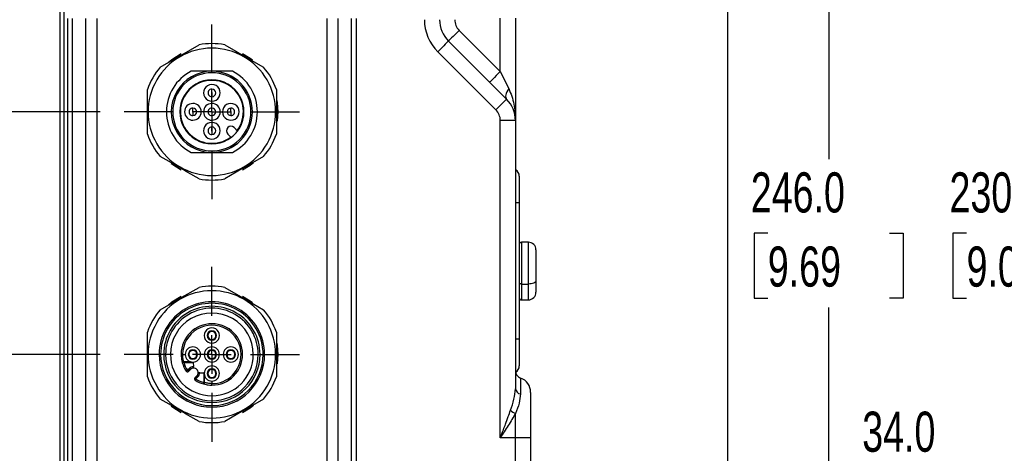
# Model space of a CAD drawing. Header units: millimetres. Extents: x 0 to 699, y 0 to 540.
# Tile 9 of 54: x 109 to 239, y 175 to 232. Entities that reach past the tile are written whole.
import ezdxf

# ---------------------------------------------------------------- set-up
doc = ezdxf.new("R2010")
doc.units = ezdxf.units.MM
doc.header["$LTSCALE"] = 2.5
doc.linetypes.add('CENTERX2', pattern=[20.32, 12.7, -2.54, 2.54, -2.54])
doc.layers.add('CENTER', color=40, linetype='CENTERX2')
doc.layers.add('DIMENSIONS', color=140, linetype='Continuous', lineweight=25)
doc.styles.add('SLDTEXTSTYLE0', font='TXT', dxfattribs={"width": 0.7})
doc.dimstyles.new('SLDDIMSTYLE0', dxfattribs={"dimtxt": 5.39502, "dimasz": 8.255, "dimexe": 0, "dimexo": 0.0625, "dimgap": 1.348755, "dimtad": 0, "dimtih": 1, "dimtoh": 1, "dimdec": 1, "dimrnd": 1e-09, "dimzin": 4, "dimdsep": 46, "dimtxsty": 'SLDTEXTSTYLE0', "dimsah": 1, "dimcen": 0.09, "dimadec": 0, "dimazin": 1, "dimtfac": 1, "dimtdec": 1, "dimtofl": 0, "dimtmove": 0, "dimatfit": 3, "dimfxl": 0, "dimfrac": 2, "dimtolj": 1, "dimtzin": 12, "dimarcsym": 0})
doc.dimstyles.new('SLDDIMSTYLE1', dxfattribs={"dimtxt": 5.39502, "dimasz": 8.255, "dimexe": 0, "dimexo": 0.0625, "dimgap": 1.348755, "dimtad": 0, "dimtih": 1, "dimtoh": 1, "dimdec": 1, "dimrnd": 1e-09, "dimzin": 12, "dimdsep": 46, "dimtxsty": 'SLDTEXTSTYLE0', "dimsah": 1, "dimcen": 0.09, "dimadec": 0, "dimazin": 3, "dimtfac": 1, "dimtdec": 1, "dimtofl": 0, "dimtmove": 0, "dimatfit": 3, "dimfxl": 0, "dimfrac": 2, "dimtolj": 1, "dimtzin": 12, "dimarcsym": 0})

# ---------------------------------------------------------------- blocks, each defined once
blk = doc.blocks.new('_D')
at = {"layer": 'DIMENSIONS'}
for p, q in [((322.27, 326.78), (207.45, 326.78)), ((215.39, 326.78), (215.39, 214.05)), ((207.37, 204.27), (205.56, 204.27)), ((205.56, 204.27), (205.56, 195.7)), ((223.41, 204.27), (225.22, 204.27)), ((225.22, 204.27), (225.22, 195.7)), ((205.56, 195.7), (207.37, 195.7)), ((225.22, 195.7), (223.41, 195.7)), ((215.39, 80.78), (215.39, 194.49)), ((307.5, 80.78), (207.45, 80.78))]:
    blk.add_line(p, q, dxfattribs=at)
for points in [[(215.39, 326.78), (214.12, 318.53), (216.66, 318.53)], [(215.39, 80.78), (216.66, 89.04), (214.12, 89.04)]]:
    blk.add_solid(points, dxfattribs=at)
at = {"layer": 'DIMENSIONS', "char_height": 5.292, "attachment_point": 1, "style": 'SLDTEXTSTYLE0'}
for s, insert in [('246.0', (205.13, 212.3)), ('9.69', (207.37, 202.52))]:
    blk.add_mtext(s, dxfattribs=dict(at, insert=insert))
blk = doc.blocks.new('_D_5')
at = {"layer": 'DIMENSIONS'}
for p, q in [((219.81, 172.71), (217.99, 172.71)), ((217.99, 172.71), (217.99, 164.13)), ((235.84, 172.71), (237.65, 172.71)), ((237.65, 172.71), (237.65, 164.13)), ((245.56, 172.71), (259.21, 172.71)), ((259.21, 172.71), (259.21, 159.78)), ((217.99, 164.13), (219.81, 164.13)), ((237.65, 164.13), (235.84, 164.13)), ((305.51, 159.78), (251.27, 159.78)), ((259.21, 125.78), (259.21, 159.78)), ((305.51, 125.78), (251.27, 125.78))]:
    blk.add_line(p, q, dxfattribs=at)
for points in [[(259.21, 159.78), (257.94, 151.53), (260.48, 151.53)], [(259.21, 125.78), (260.48, 134.04), (257.94, 134.04)]]:
    blk.add_solid(points, dxfattribs=at)
at = {"layer": 'DIMENSIONS', "char_height": 5.292, "attachment_point": 1, "style": 'SLDTEXTSTYLE0'}
for s, insert in [('34.0', (219.81, 180.74)), ('1.34', (219.81, 170.95))]:
    blk.add_mtext(s, dxfattribs=dict(at, insert=insert))
blk = doc.blocks.new('_D_6')
at = {"layer": 'DIMENSIONS'}
for p, q in [((293.5, 325.28), (233.64, 325.28)), ((241.57, 325.28), (241.57, 214.05)), ((233.56, 204.27), (231.75, 204.27)), ((231.75, 204.27), (231.75, 195.7)), ((249.59, 204.27), (251.4, 204.27)), ((251.4, 204.27), (251.4, 195.7)), ((231.75, 195.7), (233.56, 195.7)), ((251.4, 195.7), (249.59, 195.7)), ((241.57, 95.28), (241.57, 194.49)), ((298.5, 95.28), (233.64, 95.28))]:
    blk.add_line(p, q, dxfattribs=at)
for points in [[(241.57, 325.28), (240.3, 317.03), (242.84, 317.03)], [(241.57, 95.28), (242.84, 103.54), (240.3, 103.54)]]:
    blk.add_solid(points, dxfattribs=at)
at = {"layer": 'DIMENSIONS', "char_height": 5.292, "attachment_point": 1, "style": 'SLDTEXTSTYLE0'}
for s, insert in [('230.0', (231.31, 212.3)), ('9.06', (233.56, 202.52))]:
    blk.add_mtext(s, dxfattribs=dict(at, insert=insert))
blk = doc.blocks.new('_D_8')
at = {"layer": 'DIMENSIONS'}
for p, q in [((114.12, 326.46), (114.12, 364.1)), ((202.12, 128.96), (202.12, 364.1)), ((114.12, 356.17), (141.84, 356.17)), ((149.15, 356.17), (147.33, 356.17)), ((147.33, 356.17), (147.33, 347.59)), ((165.18, 356.17), (166.99, 356.17)), ((166.99, 356.17), (166.99, 347.59)), ((202.12, 356.17), (172.49, 356.17)), ((147.33, 347.59), (149.15, 347.59)), ((166.99, 347.59), (165.18, 347.59))]:
    blk.add_line(p, q, dxfattribs=at)
for points in [[(114.12, 356.17), (122.38, 354.9), (122.38, 357.44)], [(202.12, 356.17), (193.87, 357.44), (193.87, 354.9)]]:
    blk.add_solid(points, dxfattribs=at)
at = {"layer": 'DIMENSIONS', "char_height": 5.292, "attachment_point": 1, "style": 'SLDTEXTSTYLE0'}
for s, insert in [('88.0', (149.15, 364.2)), ('3.46', (149.15, 354.41))]:
    blk.add_mtext(s, dxfattribs=dict(at, insert=insert))
blk = doc.blocks.new('_D_9')
at = {"layer": 'DIMENSIONS'}
for p, q in [((57.05, 267.36), (57.05, 384.31)), ((202.12, 128.96), (202.12, 384.31)), ((82.22, 372.84), (85.75, 379.9)), ((85.75, 379.9), (87.52, 376.37)), ((57.05, 376.37), (80.46, 376.37)), ((80.46, 376.37), (82.22, 372.84)), ((87.52, 376.37), (110.15, 376.37)), ((117.46, 376.37), (115.65, 376.37)), ((115.65, 376.37), (115.65, 367.79)), ((133.5, 376.37), (135.31, 376.37)), ((135.31, 376.37), (135.31, 367.79)), ((202.12, 376.37), (140.81, 376.37)), ((115.65, 367.79), (117.46, 367.79)), ((135.31, 367.79), (133.5, 367.79))]:
    blk.add_line(p, q, dxfattribs=at)
for points in [[(57.05, 376.37), (65.31, 375.1), (65.31, 377.64)], [(202.12, 376.37), (193.87, 377.64), (193.87, 375.1)]]:
    blk.add_solid(points, dxfattribs=at)
at = {"layer": 'DIMENSIONS', "char_height": 5.292, "attachment_point": 1, "style": 'SLDTEXTSTYLE0'}
for s, insert in [('187.6', (115.22, 384.4)), ('7.39', (117.46, 374.62))]:
    blk.add_mtext(s, dxfattribs=dict(at, insert=insert))
blk = doc.blocks.new('_D_14')
at = {"layer": 'DIMENSIONS'}
for p, q in [((119.41, 188.28), (46, 188.28)), ((53.94, 188.28), (53.94, 159.91)), ((45.92, 150.12), (44.11, 150.12)), ((44.11, 150.12), (44.11, 141.55)), ((61.95, 150.12), (63.76, 150.12)), ((63.76, 150.12), (63.76, 141.55)), ((44.11, 141.55), (45.92, 141.55)), ((63.76, 141.55), (61.95, 141.55)), ((53.94, 95.28), (53.94, 140.34)), ((111.45, 95.28), (46, 95.28))]:
    blk.add_line(p, q, dxfattribs=at)
for points in [[(53.94, 188.28), (52.67, 180.03), (55.21, 180.03)], [(53.94, 95.28), (55.21, 103.54), (52.67, 103.54)]]:
    blk.add_solid(points, dxfattribs=at)
at = {"layer": 'DIMENSIONS', "char_height": 5.292, "attachment_point": 1, "style": 'SLDTEXTSTYLE0'}
for s, insert in [('93.0', (45.92, 158.15)), ('3.66', (45.92, 148.37))]:
    blk.add_mtext(s, dxfattribs=dict(at, insert=insert))
blk = doc.blocks.new('_D_15')
at = {"layer": 'DIMENSIONS'}
for p, q in [((119.41, 220.28), (22.99, 220.28)), ((30.93, 220.28), (30.93, 175.62)), ((22.92, 165.84), (21.1, 165.84)), ((21.1, 165.84), (21.1, 157.27)), ((38.95, 165.84), (40.76, 165.84)), ((40.76, 165.84), (40.76, 157.27)), ((21.1, 157.27), (22.92, 157.27)), ((40.76, 157.27), (38.95, 157.27)), ((30.93, 95.28), (30.93, 156.06)), ((111.45, 95.28), (22.99, 95.28))]:
    blk.add_line(p, q, dxfattribs=at)
for points in [[(30.93, 220.28), (29.66, 212.03), (32.2, 212.03)], [(30.93, 95.28), (32.2, 103.54), (29.66, 103.54)]]:
    blk.add_solid(points, dxfattribs=at)
at = {"layer": 'DIMENSIONS', "char_height": 5.292, "attachment_point": 1, "style": 'SLDTEXTSTYLE0'}
for s, insert in [('125.0', (20.67, 173.87)), ('4.92', (22.92, 164.09))]:
    blk.add_mtext(s, dxfattribs=dict(at, insert=insert))
blk = doc.blocks.new('SW_CENTERMARKSYMBOL_8')
at = {"layer": 'CENTER', "color": 0}
for p, q in [((0, 5.08), (0, 11.54)), ((0, 0), (0, 2.54)), ((-5.08, 0), (-11.54, 0)), ((0, 0), (-2.54, 0)), ((0, 0), (0, -2.54)), ((0, 0), (2.54, 0)), ((5.08, 0), (11.54, 0)), ((0, -5.08), (0, -11.54))]:
    blk.add_line(p, q, dxfattribs=at)
blk = doc.blocks.new('SW_CENTERMARKSYMBOL_9')
at = {"layer": 'CENTER', "color": 0}
for p, q in [((0, 5.08), (0, 11.54)), ((0, 0), (0, 2.54)), ((-5.08, 0), (-11.54, 0)), ((0, 0), (-2.54, 0)), ((0, 0), (0, -2.54)), ((0, 0), (2.54, 0)), ((5.08, 0), (11.54, 0)), ((0, -5.08), (0, -11.54))]:
    blk.add_line(p, q, dxfattribs=at)

msp = doc.modelspace()

# ---------------------------------------------------------------- linework, layer by layer
for p, q in [((114.124041, 100.28454), (114.124041, 293.784537)), ((114.624041, 293.784537), (114.624041, 100.28454)), ((115.124041, 111.984537), (115.124041, 232.584539)), ((115.709828, 232.584539), (115.709828, 111.984537)), ((117.538254, 111.984537), (117.538254, 232.584539)), ((118.952468, 232.584539), (118.952468, 111.984537)), ((149.295614, 111.984537), (149.295614, 232.584539)), ((150.709828, 232.584539), (150.709828, 111.984537)), ((152.538256, 111.984537), (152.538256, 232.584539)), ((153.124039, 232.584539), (153.124039, 111.984537)), ((172.124041, 225.612965), (172.124041, 232.627685)), ((174.124045, 232.627685), (174.124045, 219.127685)), ((166.709827, 231.027179), (172.124041, 225.612965)), ((134.124042, 228.684538), (134.124042, 229.284539)), ((165.295613, 229.612966), (172.952471, 221.956111)), ((171.538254, 220.541898), (163.8814, 228.198753)), ((134.124042, 225.634539), (131.407886, 225.634539)), ((136.840196, 225.634539), (134.124042, 225.634539)), ((172.124041, 225.612965), (173.245361, 223.370325)), ((125.624041, 217.326499), (125.624041, 223.242579)), ((131.189692, 223.218888), (131.135245, 223.273335)), ((134.124185, 222.834394), (134.124185, 223.284394)), ((142.624041, 223.242579), (142.624041, 217.326499)), ((134.124185, 222.734394), (134.124185, 222.284394)), ((131.624186, 220.334395), (131.624186, 220.784395)), ((134.124042, 220.334538), (134.124042, 220.784538)), ((136.624185, 220.334395), (136.624185, 220.784395)), ((131.624186, 220.234395), (131.624186, 219.784395)), ((134.124042, 220.234538), (134.124042, 219.784538)), ((136.624185, 220.234395), (136.624185, 219.784395)), ((142.82404, 220.284538), (142.524043, 220.284538)), ((134.124185, 217.834395), (134.124185, 218.284395)), ((137.058678, 218.19843), (137.504035, 217.753073)), ((172.124041, 177.28454), (172.124041, 219.127685)), ((174.124045, 219.127685), (172.124041, 219.127685)), ((174.124045, 219.127685), (174.124045, 183.760735)), ((134.124185, 217.734395), (134.124185, 217.284395)), ((136.655507, 216.904545), (136.21015, 217.349902)), ((137.110067, 217.298513), (137.113125, 217.295454)), ((131.407886, 214.934539), (134.124042, 214.934539)), ((134.124042, 214.934539), (136.840196, 214.934539)), ((134.124042, 211.884539), (134.124042, 211.284539)), ((174.624038, 211.784539), (174.624038, 208.284539)), ((174.624038, 208.284539), (174.124045, 208.284539)), ((174.624038, 208.284539), (174.624038, 190.284538)), ((175.824044, 203.084539), (174.924043, 203.084539)), ((174.924043, 203.084539), (174.924043, 197.571281)), ((175.824044, 197.571281), (175.824044, 203.084539)), ((176.824038, 202.084538), (176.824038, 198.022138)), ((134.124042, 196.684538), (134.124042, 197.284538)), ((174.924043, 197.571281), (175.824044, 197.571281)), ((174.924043, 197.571281), (174.924043, 195.484538)), ((175.824044, 195.484538), (175.824044, 197.571281)), ((176.824038, 198.022138), (176.824038, 196.484539)), ((174.924043, 195.484538), (175.824044, 195.484538)), ((125.624041, 185.326499), (125.624041, 191.242578)), ((133.588755, 190.773965), (133.518064, 190.773965)), ((134.659325, 190.773965), (134.730016, 190.773965)), ((142.624041, 191.242578), (142.624041, 185.326499)), ((174.624038, 190.284538), (174.124045, 190.284538)), ((174.624038, 190.284538), (174.624038, 186.784538)), ((127.174042, 188.284538), (127.374041, 188.284538)), ((127.774041, 188.284538), (127.374041, 188.284538)), ((130.274042, 188.284538), (130.07404, 188.284538)), ((130.274042, 188.284532), (130.275079, 188.284538)), ((130.275079, 188.284538), (130.624096, 188.284538)), ((131.088755, 188.273965), (131.018064, 188.273965)), ((132.159326, 188.273965), (132.230017, 188.273965)), ((133.588755, 188.273965), (133.518064, 188.273965)), ((134.659325, 188.273965), (134.730016, 188.273965)), ((136.088754, 188.273965), (136.018063, 188.273965)), ((137.159325, 188.273965), (137.230016, 188.273965)), ((137.974042, 188.284538), (138.174042, 188.284538)), ((140.474041, 188.284538), (140.874041, 188.284538)), ((141.07404, 188.284538), (140.874041, 188.284538)), ((142.82404, 188.284538), (142.524043, 188.284538)), ((130.4192, 187.237325), (130.245104, 187.237325)), ((130.4192, 187.326767), (130.4192, 187.283277)), ((131.30339, 187.326767), (130.4192, 187.326767)), ((130.4192, 187.283277), (130.4192, 187.237325)), ((130.4192, 187.283277), (131.487904, 187.283277)), ((130.4192, 187.237325), (131.676025, 187.237325)), ((131.676025, 187.237325), (131.694037, 186.679958)), ((131.154192, 186.44606), (130.895415, 186.187283)), ((131.254192, 186.346061), (130.995415, 186.087283)), ((131.036836, 186.045862), (131.295613, 186.304639)), ((132.519461, 185.854535), (133.076827, 185.836523)), ((133.076827, 185.836523), (133.076827, 184.579697)), ((133.122779, 185.835036), (133.122779, 185.774072)), ((133.122779, 185.774072), (133.122779, 184.579697)), ((133.588755, 185.773966), (133.518064, 185.773966)), ((134.659325, 185.773966), (134.730016, 185.773966)), ((132.144141, 185.456111), (131.885364, 185.197334)), ((131.926786, 185.155912), (132.185563, 185.41469)), ((132.026785, 185.055912), (132.285563, 185.31469)), ((133.076827, 184.579697), (133.122779, 184.579697)), ((133.122779, 184.579697), (133.16627, 184.579697)), ((133.16627, 184.579697), (133.16627, 185.486431)), ((134.124034, 184.434538), (134.124042, 184.435577)), ((134.124042, 184.773966), (134.124042, 184.435577)), ((174.790708, 185.170156), (174.790708, 183.069128)), ((176.124041, 183.284539), (176.124041, 177.28454)), ((174.124045, 177.28454), (174.124045, 180.510015)), ((134.124042, 179.884539), (134.124042, 179.28454)), ((174.124045, 177.28454), (172.124041, 177.28454)), ((174.124045, 105.784536), (174.124045, 177.28454)), ((176.124041, 177.28454), (174.124045, 177.28454)), ((176.124041, 177.28454), (176.124041, 105.784536))]:
    msp.add_line(p, q)
at = {"flags": 128}
for points in [[(166.709827, 231.027179), (166.433928, 230.751281), (166.168631, 230.485984), (165.924133, 230.241484), (165.709828, 230.027179), (165.533954, 229.851304), (165.403263, 229.720616), (165.322789, 229.64014), (165.295613, 229.612966)], [(127.312304, 226.166735), (128.77299, 227.010063), (130.172789, 227.818237), (132.435779, 229.124774)], [(135.812302, 229.124774), (137.272991, 228.281447), (138.672789, 227.473273), (140.93578, 226.166735)], [(165.295613, 229.612966), (165.268441, 229.585792), (165.187964, 229.505314), (165.057277, 229.374628), (164.881402, 229.198753), (164.667094, 228.984448), (164.422595, 228.739948), (164.157299, 228.474651), (163.8814, 228.198753)], [(128.358133, 226.799467), (128.849569, 227.20335), (130.07435, 227.984539)], [(138.173732, 227.984539), (139.179089, 227.365251), (139.496382, 227.127633)], [(172.124041, 225.612965), (171.848138, 225.337067), (171.582845, 225.07177), (171.338347, 224.827271), (171.124039, 224.612966), (170.948168, 224.437091), (170.817477, 224.306403), (170.737, 224.225926), (170.709827, 224.198752)], [(173.245361, 223.370325), (173.104165, 223.147143), (172.989612, 222.928669), (172.904116, 222.719516), (172.849481, 222.524096), (172.826869, 222.346534), (172.836748, 222.190576), (172.878911, 222.059513), (172.952471, 221.956111)], [(172.952471, 221.956111), (172.925291, 221.928938), (172.844817, 221.848461), (172.714127, 221.717774), (172.538256, 221.541898), (172.323947, 221.327593), (172.079449, 221.083094), (171.814156, 220.817798), (171.538254, 220.541898)], [(142.693744, 221.784609), (142.743913, 221.462605), (142.82404, 220.284538)], [(142.82404, 220.284538), (142.743913, 219.106472), (142.735825, 219.048746)], [(132.435779, 211.444303), (130.975091, 212.287631), (129.575293, 213.095805), (127.312304, 214.402343)], [(140.93578, 214.402343), (139.475092, 213.559014), (138.075293, 212.75084), (135.812302, 211.444303)], [(130.07435, 212.584539), (128.849569, 213.365728), (128.7517, 213.441444)], [(139.617005, 213.537884), (139.179089, 213.203827), (138.173732, 212.584539)], [(174.924043, 197.571281), (174.865512, 197.57388), (174.809237, 197.581577), (174.757366, 197.594076), (174.71191, 197.610897), (174.674598, 197.631393), (174.646874, 197.654778), (174.629805, 197.680151), (174.624038, 197.706538)], [(176.824038, 198.022138), (176.804823, 197.93418), (176.747923, 197.849602), (176.655514, 197.771655), (176.531149, 197.703334), (176.379611, 197.647264), (176.206728, 197.605601), (176.01913, 197.579944), (175.824044, 197.571281)], [(127.312304, 194.166734), (128.77299, 195.010063), (130.172789, 195.818237), (132.435779, 197.124775)], [(128.358133, 194.799467), (128.849569, 195.203349), (130.07435, 195.984539)], [(135.812302, 197.124775), (137.272991, 196.281446), (138.672789, 195.473272), (140.93578, 194.166734)], [(138.173732, 195.984539), (139.179089, 195.365251), (139.496382, 195.127633)], [(142.693744, 189.78461), (142.743913, 189.462605), (142.82404, 188.284538)], [(142.82404, 188.284538), (142.743913, 187.106472), (142.735825, 187.048745)], [(130.4192, 187.237325), (130.381654, 187.226712), (130.345549, 187.216506), (130.312276, 187.207102), (130.283111, 187.198858), (130.259176, 187.192093), (130.241392, 187.187065), (130.230439, 187.18397), (130.226742, 187.182925)], [(131.676025, 187.237325), (131.675336, 187.258656), (131.6748, 187.275254)], [(130.895415, 186.187283), (130.862696, 186.166028), (130.831232, 186.145591), (130.802234, 186.126756), (130.776818, 186.110246), (130.75596, 186.096697), (130.740461, 186.086629), (130.730917, 186.080429), (130.727695, 186.078335)], [(130.995415, 186.087283), (130.985133, 186.097567), (130.973985, 186.108715), (130.962081, 186.120619), (130.949536, 186.133164), (130.936467, 186.146232), (130.923006, 186.159694), (130.909277, 186.173423), (130.895415, 186.187283)], [(131.036836, 186.045862), (131.036156, 186.046543), (131.03412, 186.048579), (131.030747, 186.051953), (131.026072, 186.056628), (131.020137, 186.062562), (131.013004, 186.069696), (131.004735, 186.077964), (130.995415, 186.087283)], [(131.254192, 186.346061), (131.24391, 186.356344), (131.232762, 186.367492), (131.220858, 186.379396), (131.208313, 186.391941), (131.195245, 186.405008), (131.181783, 186.418471), (131.168054, 186.432199), (131.154192, 186.44606)], [(131.295613, 186.304639), (131.294934, 186.305321), (131.292896, 186.307357), (131.289524, 186.31073), (131.284849, 186.315405), (131.278915, 186.321338), (131.271781, 186.328473), (131.263513, 186.336742), (131.254192, 186.346061)], [(131.700497, 186.480063), (131.700374, 186.483904), (131.700005, 186.495279), (131.699409, 186.513751), (131.698606, 186.538611), (131.697626, 186.568902), (131.696509, 186.603461), (131.695298, 186.64096), (131.694037, 186.679958)], [(132.519461, 185.854535), (132.480462, 185.855796), (132.442964, 185.857006), (132.408404, 185.858124), (132.378114, 185.859104), (132.353253, 185.859906), (132.334781, 185.860502), (132.323406, 185.860871), (132.319565, 185.860994)], [(133.122779, 185.835036), (133.09719, 185.835863), (133.076827, 185.836523)], [(131.926786, 185.155912), (131.917467, 185.165233), (131.909199, 185.173501), (131.902065, 185.180635), (131.89613, 185.18657), (131.891455, 185.191245), (131.888082, 185.194616), (131.886046, 185.196654), (131.885364, 185.197334)], [(131.917837, 184.888192), (131.919931, 184.891415), (131.926132, 184.900959), (131.936199, 184.916458), (131.949748, 184.937316), (131.966259, 184.962732), (131.985094, 184.991729), (132.005531, 185.023193), (132.026785, 185.055912)], [(132.026785, 185.055912), (132.012925, 185.069774), (131.999196, 185.083504), (131.985735, 185.096965), (131.972666, 185.110033), (131.960121, 185.122578), (131.948217, 185.134483), (131.937069, 185.14563), (131.926786, 185.155912)], [(132.185563, 185.41469), (132.176244, 185.42401), (132.167976, 185.432278), (132.16084, 185.439412), (132.154907, 185.445347), (132.150232, 185.450022), (132.146859, 185.453393), (132.144823, 185.455431), (132.144141, 185.456111)], [(132.285563, 185.31469), (132.271701, 185.328552), (132.257973, 185.342279), (132.24451, 185.355742), (132.231444, 185.368809), (132.218899, 185.381356), (132.206994, 185.39326), (132.195847, 185.404408), (132.185563, 185.41469)], [(133.022427, 184.38724), (133.023472, 184.390937), (133.026568, 184.401889), (133.031595, 184.419674), (133.03836, 184.443609), (133.046604, 184.472774), (133.056009, 184.506047), (133.066214, 184.542152), (133.076827, 184.579697)], [(132.435779, 179.444303), (130.975091, 180.28763), (129.575293, 181.095806), (127.312304, 182.402343)], [(140.93578, 182.402343), (139.475092, 181.559014), (138.075293, 180.75084), (135.812302, 179.444303)], [(130.07435, 180.584538), (128.849569, 181.365727), (128.7517, 181.441444)], [(139.617005, 181.537884), (139.179089, 181.203826), (138.173732, 180.584538)]]:
    msp.add_lwpolyline(points, dxfattribs=at)
for centre, radius, start, end in [((168.124021, 232.441382), 5.999978, 179.99990065, 225.00005891), ((168.124047, 232.441397), 4.000008, 180.00006723, 224.99997821), ((168.124043, 232.441395), 2.000004, 180.00006723, 224.99997821), ((134.124041, 220.284538), 8.4, 89.99999365, 270.00000635), ((134.124037, 220.284617), 8.999922, 89.99997023, 100.81192878), ((134.124045, 220.284617), 8.999922, 79.18807122, 90.00001791), ((134.124043, 220.284538), 8.4, 269.99999365, 90.00000635), ((134.124036, 220.284543), 8.999993, 139.18812762, 160.81187305), ((134.12401, 220.284526), 9.000033, 19.18815087, 40.81179372), ((134.124039, 220.284539), 5.999999, 116.91654701, 243.08345299), ((134.124042, 220.284539), 5.35, 89.99999673, 270.00000327), ((134.124041, 220.284539), 5.150001, 315.00000366, 135.00000366), ((134.124186, 220.284395), 4.227, 314.99999238, 135.00000316), ((134.124185, 220.284394), 4.15, 323.31286286, 134.99998808), ((134.12404, 220.284539), 5.35, 270.0000172, 89.9999828), ((134.124039, 220.284539), 6, 296.91657684, 63.08342316), ((134.124041, 220.284539), 5.150001, 135.00000366, 315.00000366), ((134.124185, 220.284395), 4.227, 134.99999738, 314.99999815), ((134.124185, 220.284395), 4.15, 134.99999967, 306.6871312), ((134.124185, 222.784395), 1.1, 90.42570239, 270.42575054), ((134.124184, 222.784394), 0.5, 89.99989328, 270.00010672), ((134.124186, 222.784395), 1.1, 270.42570239, 90.42575054), ((134.124184, 222.784394), 0.5, 270.00010672, 89.99989328), ((134.124184, 222.784394), 0.05, 89.99893279, 270.00106721), ((134.124184, 222.784394), 0.05, 270.00106723, 89.99893277), ((170.124037, 219.12768), 4.000008, 0.00006723, 44.99997821), ((131.624185, 220.284394), 1.1, 90.42570203, 270.42565389), ((131.624185, 220.284395), 0.5, 89.99989328, 270.00010672), ((131.624184, 220.284394), 1.1, 270.42570203, 90.42565389), ((131.624185, 220.284395), 0.5, 270.00010672, 89.99989328), ((134.124041, 220.284335), 1.1, 90.42570203, 270.42565389), ((134.124041, 220.284538), 0.5, 89.99989328, 270.00010672), ((134.124041, 220.284335), 1.1, 270.42570203, 90.42565389), ((134.124041, 220.284538), 0.5, 270.00010672, 89.99989328), ((136.624184, 220.284394), 1.1, 90.42570239, 270.42575054), ((136.624186, 220.284395), 0.5, 90.00010672, 269.99989328), ((136.624185, 220.284394), 1.1, 270.42570239, 90.42575054), ((136.624186, 220.284395), 0.5, 269.99989328, 90.00010672), ((170.124079, 219.1277), 1.999962, 359.99957155, 45.0004739), ((131.624185, 220.284395), 0.05, 89.99893279, 270.00106721), ((131.624185, 220.284395), 0.05, 270.00106723, 89.99893277), ((134.124041, 220.284538), 0.05, 89.99893279, 270.00106721), ((134.124041, 220.284538), 0.05, 270.00106723, 89.99893277), ((136.624186, 220.284395), 0.05, 90.00106723, 269.99893277), ((136.624186, 220.284395), 0.05, 269.99893279, 90.00106721), ((134.124185, 217.784395), 1.1, 90.42570239, 270.42575054), ((134.124184, 217.784395), 0.5, 89.9998666, 270.0001334), ((134.124186, 217.784395), 1.1, 270.42570257, 90.42575036), ((134.124185, 217.784395), 0.5, 270.00008004, 89.99991996), ((136.634414, 217.774166), 0.6, 45, 225), ((134.124028, 220.284531), 8.999985, 199.18812179, 220.81188545), ((134.124185, 217.784395), 0.05, 89.99919959, 270.00080041), ((134.124184, 217.784395), 0.05, 270.00133403, 89.99866597), ((134.12421, 220.284368), 4.222638, 306.83113817, 315.00001923), ((134.124212, 220.284369), 4.222638, 314.99998971, 323.16886183), ((134.124018, 220.284548), 9.000024, 319.18819322, 340.81185429), ((173.624056, 211.784553), 0.999982, 359.99920017, 60.00016482), ((134.124039, 220.284506), 8.999967, 259.18811603, 270.0000202), ((134.124043, 220.284506), 8.999967, 269.99999166, 280.81188397), ((174.924045, 202.784532), 0.300007, 90.00039061, 179.99863112), ((175.824044, 202.084545), 0.999994, 359.99963553, 90.00004431), ((134.124042, 188.284513), 9.000025, 90.00000114, 100.81183522), ((134.12404, 188.284513), 9.000025, 79.18816478, 89.99998701), ((134.124041, 188.284539), 8.4, 89.99999365, 270.00000635), ((134.124043, 188.284539), 8.4, 269.99999365, 90.00000635), ((175.824044, 196.484533), 0.999995, 270.00000124, 0.00031893), ((134.124041, 188.284539), 6.949999, 359.99998678, 180.00001322), ((134.124041, 188.284539), 6.75, 359.99998667, 180.00001333), ((134.124041, 188.284539), 6.35, 359.9999916, 180.0000084), ((174.924046, 195.784546), 0.300008, 180.00143177, 269.99945757), ((134.123997, 188.284562), 8.99995, 139.18807016, 160.8119147), ((134.124041, 188.284539), 6.1, 359.99999125, 180.00000875), ((134.124042, 188.284539), 5.4585, 359.99998893, 180.00001107), ((134.124048, 188.284546), 8.99999, 19.18810922, 40.81185117), ((134.124042, 188.284537), 4.050002, 90.0000066, 179.9999934), ((134.124042, 188.28454), 3.85, 359.99997228, 180.00011088), ((134.12404, 188.284537), 4.050002, 0.0000066, 89.99996705), ((134.124039, 190.773966), 0.999999, 89.99994664, 270.00005336), ((134.12404, 190.773965), 0.605976, 0, 180), ((134.12404, 190.773965), 0.605976, 180, 0), ((134.124041, 190.773964), 0.535286, 90.00009507, 179.99990493), ((134.124041, 190.773968), 0.535286, 180.00029445, 269.99990493), ((134.124041, 190.773966), 0.999999, 269.99994664, 90.00005336), ((134.124042, 190.773967), 0.535283, 359.99975472, 90.00024528), ((134.124042, 190.773964), 0.535283, 269.99975472, 0.0000459), ((134.124041, 188.284539), 6.949999, 180.00000981, 359.99999019), ((134.124041, 188.284539), 6.75, 180.00001039, 359.99998961), ((134.124041, 188.284539), 6.35, 180.0000084, 359.9999916), ((134.124041, 188.284539), 6.1, 180.00000875, 359.99999125), ((134.124042, 188.284538), 5.4585, 180.00000643, 359.99999357), ((134.11115, 188.284537), 4.037109, 179.99998357, 180.70484255), ((134.123964, 188.284526), 4.049923, 180.70246392, 186.67044936), ((131.624041, 188.273965), 1, 90, 270), ((131.624041, 188.273965), 0.605976, 0, 180), ((131.624041, 188.273965), 0.605976, 180, 0), ((131.624038, 188.273968), 0.535283, 89.99975472, 180.00024528), ((131.624041, 188.273966), 0.535286, 180.00009507, 269.99990493), ((131.624041, 188.273965), 1, 270, 90), ((131.62404, 188.273964), 0.535286, 0.00009507, 89.99990493), ((131.624037, 188.273969), 0.535289, 270.00043543, 359.99956457), ((134.12404, 188.273965), 1, 90, 270), ((134.12404, 188.273965), 0.605976, 0, 180), ((134.12404, 188.273965), 0.605976, 180, 0), ((134.124041, 188.273964), 0.535286, 90.00009507, 179.99990493), ((134.124044, 188.273969), 0.535289, 180.00043543, 269.99956457), ((134.124039, 188.284541), 3.850003, 269.9999348, 359.99995432), ((134.12404, 188.273965), 1, 270, 90), ((134.124042, 188.273968), 0.535283, 359.99975472, 90.00024528), ((134.124039, 188.273966), 0.535286, 270.00009507, 359.99990493), ((134.12404, 188.28454), 4.050002, 270.00003295, 359.99996705), ((136.62404, 188.273965), 1, 90, 270), ((136.62404, 188.273965), 0.605976, 0, 180), ((136.62404, 188.273965), 0.605976, 180, 0), ((136.62404, 188.273964), 0.535286, 90.00009507, 179.99990493), ((136.624044, 188.273969), 0.535289, 180.00043543, 269.99956457), ((136.62404, 188.273965), 1, 270, 90), ((136.624042, 188.273968), 0.535283, 359.99975472, 90.00024528), ((136.624039, 188.273966), 0.535286, 270.00009507, 359.99990493), ((134.124017, 188.284524), 4.049972, 195.78341463, 213.00701611), ((134.124187, 188.284604), 3.850159, 195.78385707, 213.00662703), ((130.895417, 186.187288), 0.200004, 213.00779636, 264.00303448), ((130.895418, 186.187278), 0.199994, 264.00241754, 315.00038601), ((131.719877, 185.880378), 0.799998, 91.85100937, 135.00015138), ((131.719876, 185.880382), 0.599994, 91.85092386, 135.00039593), ((131.719877, 185.880046), 0.600329, 90.00000305, 91.85004109), ((131.719876, 185.880374), 0.600002, 358.14905686, 89.99990778), ((131.719885, 185.880373), 0.599994, 314.99960407, 358.14907614), ((131.71988, 185.880375), 0.799998, 314.99984862, 358.14899063), ((134.12404, 185.773966), 1, 90, 270), ((134.12404, 185.773966), 0.605976, 0, 180), ((134.12404, 185.773966), 0.605976, 180, 0), ((134.124044, 185.773962), 0.535289, 90.00043543, 179.99956457), ((134.124041, 185.773967), 0.535286, 180.00009507, 269.99990493), ((134.12404, 185.773966), 1, 270, 90), ((134.124039, 185.773965), 0.535286, 0.00009507, 89.99990493), ((134.124042, 185.773964), 0.535283, 269.99975472, 0.00024528), ((175.124041, 186.112961), 0.999996, 179.99973943, 250.52872025), ((173.624066, 186.784522), 0.999972, 301.13939899, 0.00091519), ((134.123997, 188.284515), 8.99995, 199.1880853, 220.81192984), ((132.02678, 185.055916), 0.199994, 134.99961399, 185.99758246), ((132.02679, 185.055915), 0.200004, 185.99696552, 236.99220364), ((134.124026, 188.284515), 4.049972, 236.99298389, 254.21658537), ((134.124106, 188.284685), 3.850159, 236.99337297, 254.21614293), ((134.124028, 188.284462), 4.049923, 263.32955064, 269.29753608), ((134.124039, 188.271647), 4.037109, 269.29515745, 270.00004287), ((134.124048, 188.284531), 8.99999, 319.18814883, 340.81189078), ((174.124039, 183.284536), 2.000003, 0.00008564, 70.52872926), ((174.909186, 183.850445), 0.79025, 186.51834304, 261.37742767), ((175.03182, 182.763799), 2.429732, 229.60965672, 248.06149543), ((134.124008, 188.284253), 8.999713, 259.18800829, 270.00021801), ((134.124074, 188.284253), 8.999713, 269.99979385, 280.81199171)]:
    msp.add_arc(centre, radius, start, end)
for points, knots in [([(173.245361, 223.370325), (173.511473, 222.682539), (174.039855, 221.316899), (174.096118, 219.853877), (174.124045, 219.127685)], [0, 0, 0, 0, 0.5036357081, 1, 1, 1, 1]), ([(130.074346, 188.234874), (130.07519, 188.237308), (130.077903, 188.24513), (130.093225, 188.254395), (130.112792, 188.26355), (130.150475, 188.274209), (130.204057, 188.281818), (130.250281, 188.283614), (130.274042, 188.284538)], [0, 0, 0, 0, 0.0357575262, 0.1149361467, 0.2367552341, 0.3467632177, 0.6642234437, 1, 1, 1, 1]), ([(130.4192, 187.326767), (130.376024, 187.503228), (130.298923, 187.818337), (130.282365, 188.142087), (130.275079, 188.284538)], [0, 0, 0, 0, 0.5599996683, 1, 1, 1, 1]), ([(130.101457, 187.814093), (130.1181, 187.694903), (130.147821, 187.482064), (130.202627, 187.274328), (130.226742, 187.182925)], [0, 0, 0, 0, 0.5600008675, 1, 1, 1, 1]), ([(130.245104, 187.237334), (130.236962, 187.226908), (130.224154, 187.210506), (130.226051, 187.190291), (130.226742, 187.182925)], [0, 0, 0, 0, 0.63561878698, 1, 1, 1, 1]), ([(130.4192, 187.326767), (130.405708, 187.323176), (130.376171, 187.315313), (130.331253, 187.296606), (130.284235, 187.273239), (130.257966, 187.249136), (130.245104, 187.237334)], [0, 0, 0, 0, 0.21124089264, 0.4624778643, 0.73681207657, 1, 1, 1, 1]), ([(133.125901, 185.834936), (133.125318, 185.834955), (133.124278, 185.83499), (133.123237, 185.835022), (133.122779, 185.835036)], [0, 0, 0, 0, 0.5596807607, 1, 1, 1, 1]), ([(133.022427, 184.38724), (133.028086, 184.386469), (133.041684, 184.384619), (133.062649, 184.393983), (133.083865, 184.411021), (133.103979, 184.434242), (133.124869, 184.465836), (133.140793, 184.498524), (133.155415, 184.537895), (133.16202, 184.56333), (133.16627, 184.579697)], [0, 0, 0, 0, 0.06546735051, 0.15731484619, 0.2549282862, 0.38233493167, 0.51208568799, 0.69472797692, 0.8035480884, 1, 1, 1, 1]), ([(133.022427, 184.38724), (133.138937, 184.357097), (133.346992, 184.303272), (133.559911, 184.274579), (133.653595, 184.261954)], [0, 0, 0, 0, 0.5599986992, 1, 1, 1, 1]), ([(134.124042, 184.435577), (133.942688, 184.446243), (133.618843, 184.465288), (133.304556, 184.544739), (133.16627, 184.579697)], [0, 0, 0, 0, 0.5600004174, 1, 1, 1, 1]), ([(134.074376, 184.234844), (134.080419, 184.239464), (134.09885, 184.253558), (134.11087, 184.299516), (134.118462, 184.348941), (134.122853, 184.396688), (134.123658, 184.422484), (134.124034, 184.434538)], [0, 0, 0, 0, 0.10602764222, 0.32337752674, 0.63395513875, 0.82895561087, 1, 1, 1, 1]), ([(173.457374, 180.9132), (173.632315, 181.397034), (173.96622, 182.320514), (174.073142, 183.296224), (174.124045, 183.760735)], [0, 0, 0, 0, 0.5239251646, 1, 1, 1, 1]), ([(174.790708, 183.069128), (174.742987, 182.664314), (174.63891, 181.781436), (174.304904, 180.956633), (174.124045, 180.510015)], [0, 0, 0, 0, 0.4585159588, 1, 1, 1, 1]), ([(172.124041, 177.28454), (172.261216, 177.640198), (172.495072, 178.246524), (172.845595, 179.177601), (173.159357, 180.029289), (173.363484, 180.634723), (173.457374, 180.9132)], [0, 0, 0, 0, 0.2957846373, 0.5042531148, 0.7719754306, 1, 1, 1, 1]), ([(174.124045, 180.510015), (173.97178, 180.242956), (173.663304, 179.701916), (173.165217, 178.90111), (172.649844, 178.09367), (172.299714, 177.554874), (172.124041, 177.28454)], [0, 0, 0, 0, 0.2429376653, 0.49217005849, 0.74520261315, 1, 1, 1, 1])]:
    msp.add_open_spline(points, degree=3, knots=knots)

# ---------------------------------------------------------------- block references
at = {"layer": 'CENTER'}
for name, p in [('SW_CENTERMARKSYMBOL_9', (134.124042, 220.284538)), ('SW_CENTERMARKSYMBOL_8', (134.124042, 188.284538))]:
    msp.add_blockref(name, p, dxfattribs=at)

# ---------------------------------------------------------------- dimensions: what is measured, and where the dimension line sits
at = {"layer": 'DIMENSIONS'}
dim = msp.add_linear_dim(base=(202.124041, 376.369021), p1=(57.053408, 264.184539), p2=(202.124041, 125.784539), text='187.6', dimstyle='SLDDIMSTYLE1', dxfattribs=at)
dim.commit()
dim.dimension.update_dxf_attribs({"geometry": '_D_9', "text_midpoint": (125.480552, 376.369021), "dimtype": 160})
dim = msp.add_linear_dim(base=(114.124041, 356.167014), p1=(202.124041, 125.784539), p2=(114.124041, 323.284539), dimstyle='SLDDIMSTYLE0', dxfattribs=at)
dim.commit()
dim.dimension.update_dxf_attribs({"geometry": '_D_8', "text_midpoint": (157.162306, 356.167014), "dimtype": 160})
for base, p1, p2, picture, middle in [((215.390272, 326.784539), (310.673763, 80.784539), (325.441712, 326.784539), '_D', (215.390272, 204.271692)), ((241.573763, 325.284539), (301.673763, 95.284539), (296.673763, 325.284539), '_D_6', (241.573763, 204.271692)), ((30.931771, 220.284539), (114.624041, 95.284539), (122.584041, 220.284539), '_D_15', (30.931771, 165.841376)), ((53.936938, 188.284539), (114.624041, 95.284539), (122.584041, 188.284539), '_D_14', (53.936938, 150.124976)), ((259.208427, 159.784539), (308.683763, 125.784539), (308.683763, 159.784539), '_D_5', (259.208427, 172.70625))]:
    dim = msp.add_linear_dim(base=base, p1=p1, p2=p2, angle=90, dimstyle='SLDDIMSTYLE0', dxfattribs=at)
    dim.commit()
    dim.dimension.update_dxf_attribs({"geometry": picture, "text_midpoint": middle, "dimtype": 160})

doc.saveas('drawing.dxf')
